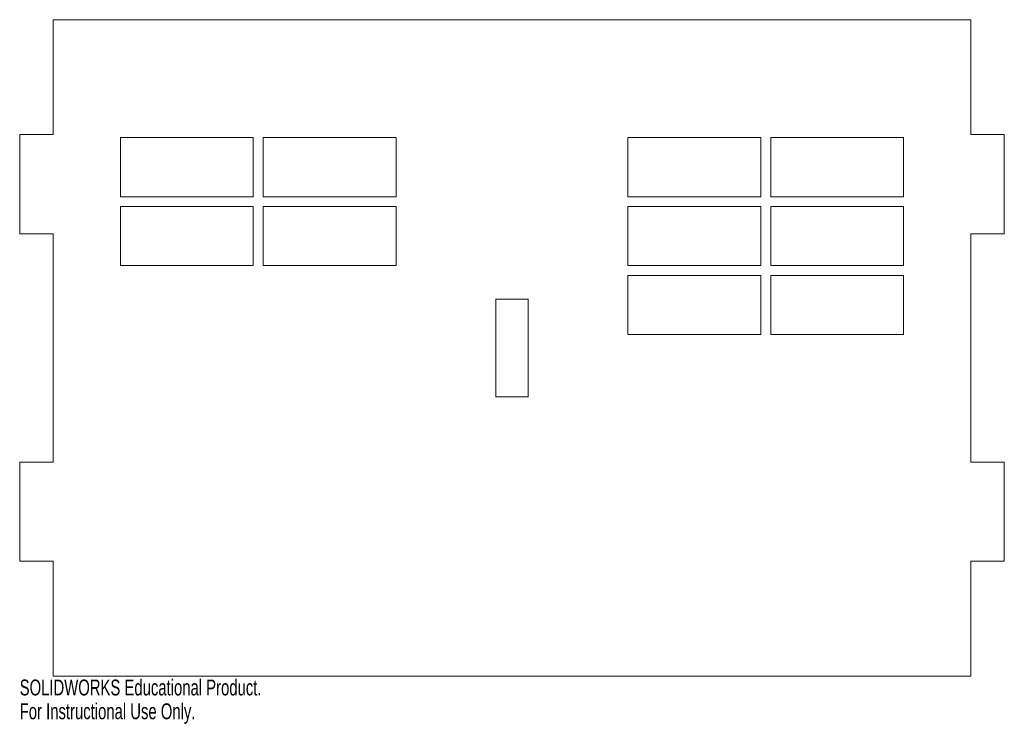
# Model space of a CAD drawing. Header units: millimetres. Extents: x -87 to 213, y -145 to 70.
import ezdxf

# ---------------------------------------------------------------- set-up
doc = ezdxf.new("R2010")
doc.units = ezdxf.units.MM
doc.styles.add('SLDTEXTSTYLE0', font='TXT', dxfattribs={"width": 0.7})

msp = doc.modelspace()

# ---------------------------------------------------------------- linework, layer by layer
at = {"color": 7, "linetype": 'Continuous', "lineweight": 15}
for p, q in [((-76.72, 69.88), (-76.72, 34.88)), ((202.8, 69.88), (-76.72, 69.88)), ((202.8, 34.88), (202.8, 69.88)), ((-76.72, 34.88), (-86.96, 34.88)), ((-86.96, 34.88), (-86.96, 4.64)), ((-56.28, 33.96), (-56.28, 15.96)), ((-15.78, 33.96), (-56.28, 33.96)), ((-15.78, 15.96), (-15.78, 33.96)), ((27.72, 33.96), (-12.78, 33.96)), ((-12.78, 33.96), (-12.78, 15.96)), ((27.72, 15.96), (27.72, 33.96)), ((98.36, 33.96), (98.36, 15.96)), ((138.86, 33.96), (98.36, 33.96)), ((138.86, 15.96), (138.86, 33.96)), ((141.86, 33.96), (141.86, 15.96)), ((182.36, 33.96), (141.86, 33.96)), ((182.36, 15.96), (182.36, 33.96)), ((213.04, 34.88), (202.8, 34.88)), ((213.04, 4.64), (213.04, 34.88)), ((-56.28, 15.96), (-15.78, 15.96)), ((-12.78, 15.96), (27.72, 15.96)), ((98.36, 15.96), (138.86, 15.96)), ((141.86, 15.96), (182.36, 15.96)), ((-56.28, 12.96), (-56.28, -5.04)), ((-15.78, 12.96), (-56.28, 12.96)), ((-15.78, -5.04), (-15.78, 12.96)), ((27.72, 12.96), (-12.78, 12.96)), ((-12.78, 12.96), (-12.78, -5.04)), ((27.72, -5.04), (27.72, 12.96)), ((138.86, 12.96), (98.36, 12.96)), ((98.36, 12.96), (98.36, -5.04)), ((138.86, -5.04), (138.86, 12.96)), ((182.36, 12.96), (141.86, 12.96)), ((141.86, 12.96), (141.86, -5.04)), ((182.36, -5.04), (182.36, 12.96)), ((-86.96, 4.64), (-76.72, 4.64)), ((-76.72, 4.64), (-76.72, -64.88)), ((202.8, -64.88), (202.8, 4.64)), ((202.8, 4.64), (213.04, 4.64)), ((-56.28, -5.04), (-15.78, -5.04)), ((-12.78, -5.04), (27.72, -5.04)), ((98.36, -5.04), (138.86, -5.04)), ((141.86, -5.04), (182.36, -5.04)), ((138.86, -8.04), (98.36, -8.04)), ((98.36, -8.04), (98.36, -26.04)), ((138.86, -26.04), (138.86, -8.04)), ((182.36, -8.04), (141.86, -8.04)), ((141.86, -8.04), (141.86, -26.04)), ((182.36, -26.04), (182.36, -8.04)), ((58.16, -15.24), (58.16, -45)), ((67.92, -15.24), (58.16, -15.24)), ((67.92, -45), (67.92, -15.24)), ((98.36, -26.04), (138.86, -26.04)), ((141.86, -26.04), (182.36, -26.04)), ((58.16, -45), (67.92, -45)), ((-76.72, -64.88), (-86.96, -64.88)), ((-86.96, -64.88), (-86.96, -95.12)), ((213.04, -64.88), (202.8, -64.88)), ((213.04, -95.12), (213.04, -64.88)), ((-86.96, -95.12), (-76.72, -95.12)), ((-76.72, -95.12), (-76.72, -130.12)), ((202.8, -130.12), (202.8, -95.12)), ((202.8, -95.12), (213.04, -95.12)), ((-76.72, -130.12), (202.8, -130.12))]:
    msp.add_line(p, q, dxfattribs=at)

# ---------------------------------------------------------------- texts
at = {"color": 7, "linetype": 'Continuous', "char_height": 4.8336, "attachment_point": 1, "style": 'SLDTEXTSTYLE0'}
for s, insert in [('SOLIDWORKS Educational Product.', (-86.96, -131.14)), ('For Instructional Use Only.', (-86.96, -138.39))]:
    msp.add_mtext(s, dxfattribs=dict(at, insert=insert))

doc.saveas('drawing.dxf')
